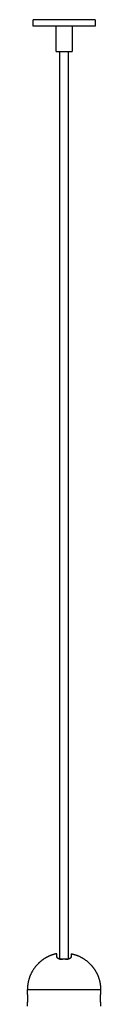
# Model space of a CAD drawing. Header units: millimetres. Extents: x 382 to 690, y 239 to 1918.
# Tile 3 of 5: x 664 to 687, y 1156 to 1466. Entities that reach past the tile are written whole.
import ezdxf

# ---------------------------------------------------------------- set-up
doc = ezdxf.new("R2010")
doc.units = ezdxf.units.MM
doc.layers.add('Make2D$Visible$Curvas', color=7, linetype='Continuous')

msp = doc.modelspace()

# ---------------------------------------------------------------- linework, layer by layer
at = {"layer": 'Make2D$Visible$Curvas', "color": 7, "lineweight": -3}
for points, weights in [([(675.98, 1465.8), (666.23, 1465.8), (666.23, 1465.8)], [1, 0.707106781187, 1]), ([(675.98, 1465.8), (666.23, 1465.8), (666.23, 1465.8)], [1, 0.707106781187, 1]), ([(675.98, 1463.8), (666.23, 1463.8), (666.23, 1463.8)], [1, 0.707106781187, 1]), ([(675.98, 1463.8), (666.23, 1463.8), (666.23, 1463.8)], [1, 0.707106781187, 1]), ([(685.73, 1465.8), (685.73, 1465.8), (675.98, 1465.8)], [1, 0.707106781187, 1]), ([(685.73, 1465.8), (685.73, 1465.8), (675.98, 1465.8)], [1, 0.707106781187, 1]), ([(685.73, 1463.8), (685.73, 1463.8), (675.98, 1463.8)], [1, 0.707106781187, 1]), ([(685.73, 1463.8), (685.73, 1463.8), (675.98, 1463.8)], [1, 0.707106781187, 1]), ([(673.48, 1455.8), (673.48, 1455.8), (675.98, 1455.8)], [1, 0.707106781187, 1]), ([(673.48, 1455.8), (673.48, 1455.8), (675.98, 1455.8)], [1, 0.707106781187, 1]), ([(675.98, 1455.8), (678.48, 1455.8), (678.48, 1455.8)], [1, 0.707106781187, 1]), ([(675.98, 1455.8), (678.48, 1455.8), (678.48, 1455.8)], [1, 0.707106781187, 1]), ([(673.69, 1171.35), (673.69, 1172.33), (673.69, 1172.33)], [1, 0.978210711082, 1]), ([(673.69, 1171.35), (673.69, 1172.33), (673.69, 1172.33)], [1, 0.978210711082, 1]), ([(675.94, 1170.57), (675.72, 1170.57), (675.49, 1170.56)], [1, 0.999792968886, 1]), ([(675.94, 1170.57), (675.72, 1170.57), (675.49, 1170.56)], [1, 0.999792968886, 1]), ([(676.39, 1170.56), (676.17, 1170.57), (675.94, 1170.57)], [1, 0.999792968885, 1]), ([(676.39, 1170.56), (676.17, 1170.57), (675.94, 1170.57)], [1, 0.999792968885, 1]), ([(678.19, 1172.33), (678.19, 1172.33), (678.19, 1171.35)], [1, 0.978210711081, 1]), ([(678.19, 1172.33), (678.19, 1172.33), (678.19, 1171.35)], [1, 0.978210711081, 1]), ([(664.44, 1161.05), (664.44, 1161.05), (675.94, 1161.05)], [1, 0.707106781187, 1]), ([(664.44, 1161.05), (664.44, 1161.05), (675.94, 1161.05)], [1, 0.707106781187, 1]), ([(675.94, 1161.05), (687.44, 1161.05), (687.44, 1161.05)], [1, 0.707106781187, 1]), ([(675.94, 1161.05), (687.44, 1161.05), (687.44, 1161.05)], [1, 0.707106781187, 1])]:
    msp.add_rational_spline(points, weights, degree=2, dxfattribs=at)
for points, degree in [([(666.23, 1463.8), (666.23, 1465.8)], 1), ([(666.23, 1463.8), (666.23, 1465.8)], 1), ([(673.48, 1455.8), (673.48, 1463.8)], 1), ([(673.48, 1455.8), (673.48, 1463.8)], 1), ([(678.48, 1463.8), (678.48, 1455.8)], 1), ([(678.48, 1463.8), (678.48, 1455.8)], 1), ([(685.73, 1465.8), (685.73, 1463.8)], 1), ([(685.73, 1465.8), (685.73, 1463.8)], 1), ([(674.58, 1455.8), (674.58, 1360.75), (674.58, 1265.71), (674.58, 1170.66)], 3), ([(674.58, 1455.8), (674.58, 1360.75), (674.58, 1265.71), (674.58, 1170.66)], 3), ([(677.38, 1170.68), (677.38, 1265.72), (677.38, 1360.76), (677.38, 1455.8)], 3), ([(677.38, 1170.68), (677.38, 1265.72), (677.38, 1360.76), (677.38, 1455.8)], 3), ([(664.44, 1159.55), (664.44, 1161.05)], 1), ([(664.44, 1159.55), (664.44, 1161.05)], 1), ([(687.44, 1161.05), (687.44, 1159.55)], 1), ([(687.44, 1161.05), (687.44, 1159.55)], 1), ([(664.44, 1155.8), (664.44, 1157.05)], 1), ([(664.44, 1155.8), (664.44, 1157.05)], 1), ([(687.44, 1157.05), (687.44, 1155.8)], 1), ([(687.44, 1157.05), (687.44, 1155.8)], 1)]:
    msp.add_open_spline(points, degree=degree, dxfattribs=at)
for points, weights, knots in [([(670.72, 1171.3), (669.1, 1170.47), (667.81, 1169.18), (666.13, 1167.5), (665.25, 1165.28), (664.44, 1163.24), (664.44, 1161.05)], [0.874965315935, 0.853553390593, 0.853553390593, 0.853553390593, 0.890165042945, 0.926776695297, 1], [5.507716, 5.507716, 5.507716, 9.150558, 9.150558, 13.914014, 13.914014, 18.301116, 18.301116, 18.301116]), ([(670.72, 1171.3), (669.1, 1170.47), (667.81, 1169.18), (666.13, 1167.5), (665.25, 1165.28), (664.44, 1163.24), (664.44, 1161.05)], [0.874965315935, 0.853553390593, 0.853553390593, 0.853553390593, 0.890165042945, 0.926776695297, 1], [5.507716, 5.507716, 5.507716, 9.150558, 9.150558, 13.914014, 13.914014, 18.301116, 18.301116, 18.301116]), ([(673.69, 1172.33), (672.67, 1172.12), (671.71, 1171.74), (671.21, 1171.54), (670.72, 1171.3)], [0.931934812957, 0.907122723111, 0.890165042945, 0.88155206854, 0.874965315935], [2.355097, 2.355097, 2.355097, 4.387102, 4.387102, 5.507716, 5.507716, 5.507716]), ([(673.69, 1172.33), (672.67, 1172.12), (671.71, 1171.74), (671.21, 1171.54), (670.72, 1171.3)], [0.931934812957, 0.907122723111, 0.890165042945, 0.88155206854, 0.874965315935], [2.355097, 2.355097, 2.355097, 4.387102, 4.387102, 5.507716, 5.507716, 5.507716]), ([(678.19, 1172.33), (679.21, 1172.12), (680.18, 1171.74), (682.39, 1170.86), (684.07, 1169.18), (685.36, 1167.89), (686.19, 1166.27)], [0.931934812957, 0.907122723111, 0.890165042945, 0.853553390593, 0.853553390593, 0.853553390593, 0.874965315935], [2.355097, 2.355097, 2.355097, 4.387102, 4.387102, 9.150558, 9.150558, 12.7934, 12.7934, 12.7934]), ([(678.19, 1172.33), (679.21, 1172.12), (680.18, 1171.74), (682.39, 1170.86), (684.07, 1169.18), (685.36, 1167.89), (686.19, 1166.27)], [0.931934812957, 0.907122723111, 0.890165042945, 0.853553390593, 0.853553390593, 0.853553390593, 0.874965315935], [2.355097, 2.355097, 2.355097, 4.387102, 4.387102, 9.150558, 9.150558, 12.7934, 12.7934, 12.7934]), ([(686.19, 1166.27), (686.44, 1165.79), (686.64, 1165.28), (687.44, 1163.24), (687.44, 1161.05)], [0.874965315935, 0.88155206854, 0.890165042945, 0.926776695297, 1], [12.7934, 12.7934, 12.7934, 13.914014, 13.914014, 18.301116, 18.301116, 18.301116]), ([(686.19, 1166.27), (686.44, 1165.79), (686.64, 1165.28), (687.44, 1163.24), (687.44, 1161.05)], [0.874965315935, 0.88155206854, 0.890165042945, 0.926776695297, 1], [12.7934, 12.7934, 12.7934, 13.914014, 13.914014, 18.301116, 18.301116, 18.301116])]:
    msp.add_rational_spline(points, weights, degree=2, knots=knots, dxfattribs=at)
for points, knots in [([(673.69, 1171.35), (673.69, 1171.25), (673.73, 1171.15), (673.9, 1170.96), (674.02, 1170.87), (674.27, 1170.76), (674.36, 1170.72), (674.55, 1170.66), (674.66, 1170.64), (674.88, 1170.6), (675, 1170.58), (675.24, 1170.56), (675.37, 1170.56), (675.49, 1170.56)], [0, 0, 0, 0, 0.751676, 0.751676, 1.503353, 1.503353, 1.879191, 1.879191, 2.255029, 2.255029, 2.630868, 2.630868, 3.006706, 3.006706, 3.006706, 3.006706]), ([(675.49, 1170.56), (675.37, 1170.56), (675.24, 1170.56), (675, 1170.58), (674.88, 1170.6), (674.55, 1170.66), (674.35, 1170.72), (674.11, 1170.83), (674.04, 1170.87), (673.91, 1170.96), (673.86, 1171.01), (673.78, 1171.1), (673.75, 1171.15), (673.7, 1171.25), (673.69, 1171.3), (673.69, 1171.35)], [0, 0, 0, 0, 0.37557, 0.37557, 0.75114, 0.75114, 1.502279, 1.502279, 1.877849, 1.877849, 2.253419, 2.253419, 2.628989, 2.628989, 3.004559, 3.004559, 3.004559, 3.004559]), ([(673.69, 1171.35), (673.69, 1171.25), (673.73, 1171.15), (673.9, 1170.96), (674.02, 1170.87), (674.27, 1170.76), (674.36, 1170.72), (674.55, 1170.66), (674.66, 1170.64), (674.88, 1170.6), (675, 1170.58), (675.24, 1170.56), (675.37, 1170.56), (675.49, 1170.56)], [0, 0, 0, 0, 0.751676, 0.751676, 1.503353, 1.503353, 1.879191, 1.879191, 2.255029, 2.255029, 2.630868, 2.630868, 3.006706, 3.006706, 3.006706, 3.006706]), ([(675.49, 1170.56), (675.37, 1170.56), (675.24, 1170.56), (675, 1170.58), (674.88, 1170.6), (674.55, 1170.66), (674.35, 1170.72), (674.11, 1170.83), (674.04, 1170.87), (673.91, 1170.96), (673.86, 1171.01), (673.78, 1171.1), (673.75, 1171.15), (673.7, 1171.25), (673.69, 1171.3), (673.69, 1171.35)], [0, 0, 0, 0, 0.37557, 0.37557, 0.75114, 0.75114, 1.502279, 1.502279, 1.877849, 1.877849, 2.253419, 2.253419, 2.628989, 2.628989, 3.004559, 3.004559, 3.004559, 3.004559]), ([(678.19, 1171.35), (678.19, 1171.25), (678.15, 1171.15), (677.98, 1170.96), (677.86, 1170.87), (677.62, 1170.76), (677.53, 1170.72), (677.33, 1170.66), (677.23, 1170.64), (677, 1170.6), (676.89, 1170.58), (676.65, 1170.56), (676.52, 1170.56), (676.39, 1170.56)], [0, 0, 0, 0, 0.751676, 0.751676, 1.503353, 1.503353, 1.879191, 1.879191, 2.255029, 2.255029, 2.630868, 2.630868, 3.006706, 3.006706, 3.006706, 3.006706]), ([(676.39, 1170.56), (676.52, 1170.56), (676.64, 1170.56), (676.88, 1170.58), (677, 1170.6), (677.34, 1170.66), (677.54, 1170.72), (677.78, 1170.83), (677.85, 1170.87), (677.97, 1170.96), (678.03, 1171.01), (678.11, 1171.1), (678.14, 1171.15), (678.18, 1171.25), (678.19, 1171.3), (678.19, 1171.35)], [0, 0, 0, 0, 0.37557, 0.37557, 0.75114, 0.75114, 1.502279, 1.502279, 1.877849, 1.877849, 2.253419, 2.253419, 2.628989, 2.628989, 3.004559, 3.004559, 3.004559, 3.004559]), ([(678.19, 1171.35), (678.19, 1171.25), (678.15, 1171.15), (677.98, 1170.96), (677.86, 1170.87), (677.62, 1170.76), (677.53, 1170.72), (677.33, 1170.66), (677.23, 1170.64), (677, 1170.6), (676.89, 1170.58), (676.65, 1170.56), (676.52, 1170.56), (676.39, 1170.56)], [0, 0, 0, 0, 0.751676, 0.751676, 1.503353, 1.503353, 1.879191, 1.879191, 2.255029, 2.255029, 2.630868, 2.630868, 3.006706, 3.006706, 3.006706, 3.006706]), ([(676.39, 1170.56), (676.52, 1170.56), (676.64, 1170.56), (676.88, 1170.58), (677, 1170.6), (677.34, 1170.66), (677.54, 1170.72), (677.78, 1170.83), (677.85, 1170.87), (677.97, 1170.96), (678.03, 1171.01), (678.11, 1171.1), (678.14, 1171.15), (678.18, 1171.25), (678.19, 1171.3), (678.19, 1171.35)], [0, 0, 0, 0, 0.37557, 0.37557, 0.75114, 0.75114, 1.502279, 1.502279, 1.877849, 1.877849, 2.253419, 2.253419, 2.628989, 2.628989, 3.004559, 3.004559, 3.004559, 3.004559]), ([(664.44, 1159.55), (664.44, 1159.55), (664.45, 1159.52), (664.46, 1159.39), (664.47, 1159.3), (664.49, 1159.07), (664.49, 1158.93), (664.51, 1158.63), (664.51, 1158.46), (664.51, 1158.22), (664.51, 1158.13), (664.51, 1157.97), (664.5, 1157.9), (664.49, 1157.67), (664.49, 1157.53), (664.47, 1157.3), (664.46, 1157.21), (664.45, 1157.11), (664.45, 1157.09), (664.44, 1157.06), (664.44, 1157.05), (664.44, 1157.05)], [0, 0, 0, 0, 0.493806, 0.493806, 0.987612, 0.987612, 1.481418, 1.481418, 1.975223, 1.975223, 2.222126, 2.222126, 2.469029, 2.469029, 2.962835, 2.962835, 3.456641, 3.456641, 3.703544, 3.703544, 3.950447, 3.950447, 3.950447, 3.950447]), ([(664.44, 1159.55), (664.44, 1159.55), (664.45, 1159.52), (664.46, 1159.39), (664.47, 1159.3), (664.49, 1159.07), (664.49, 1158.93), (664.51, 1158.63), (664.51, 1158.46), (664.51, 1158.22), (664.51, 1158.13), (664.51, 1157.97), (664.5, 1157.9), (664.49, 1157.67), (664.49, 1157.53), (664.47, 1157.3), (664.46, 1157.21), (664.45, 1157.11), (664.45, 1157.09), (664.44, 1157.06), (664.44, 1157.05), (664.44, 1157.05)], [0, 0, 0, 0, 0.493806, 0.493806, 0.987612, 0.987612, 1.481418, 1.481418, 1.975223, 1.975223, 2.222126, 2.222126, 2.469029, 2.469029, 2.962835, 2.962835, 3.456641, 3.456641, 3.703544, 3.703544, 3.950447, 3.950447, 3.950447, 3.950447]), ([(687.44, 1157.05), (687.44, 1157.05), (687.44, 1157.08), (687.43, 1157.21), (687.42, 1157.3), (687.4, 1157.53), (687.39, 1157.67), (687.38, 1157.97), (687.37, 1158.13), (687.37, 1158.38), (687.38, 1158.46), (687.38, 1158.62), (687.38, 1158.7), (687.39, 1158.93), (687.4, 1159.07), (687.42, 1159.3), (687.43, 1159.39), (687.44, 1159.48), (687.44, 1159.51), (687.44, 1159.54), (687.44, 1159.55), (687.44, 1159.55)], [0, 0, 0, 0, 0.493806, 0.493806, 0.987612, 0.987612, 1.481418, 1.481418, 1.975223, 1.975223, 2.222126, 2.222126, 2.469029, 2.469029, 2.962835, 2.962835, 3.456641, 3.456641, 3.703544, 3.703544, 3.950447, 3.950447, 3.950447, 3.950447]), ([(687.44, 1157.05), (687.44, 1157.05), (687.44, 1157.08), (687.43, 1157.21), (687.42, 1157.3), (687.4, 1157.53), (687.39, 1157.67), (687.38, 1157.97), (687.37, 1158.13), (687.37, 1158.38), (687.38, 1158.46), (687.38, 1158.62), (687.38, 1158.7), (687.39, 1158.93), (687.4, 1159.07), (687.42, 1159.3), (687.43, 1159.39), (687.44, 1159.48), (687.44, 1159.51), (687.44, 1159.54), (687.44, 1159.55), (687.44, 1159.55)], [0, 0, 0, 0, 0.493806, 0.493806, 0.987612, 0.987612, 1.481418, 1.481418, 1.975223, 1.975223, 2.222126, 2.222126, 2.469029, 2.469029, 2.962835, 2.962835, 3.456641, 3.456641, 3.703544, 3.703544, 3.950447, 3.950447, 3.950447, 3.950447])]:
    msp.add_open_spline(points, degree=3, knots=knots, dxfattribs=at)

doc.saveas('drawing.dxf')
